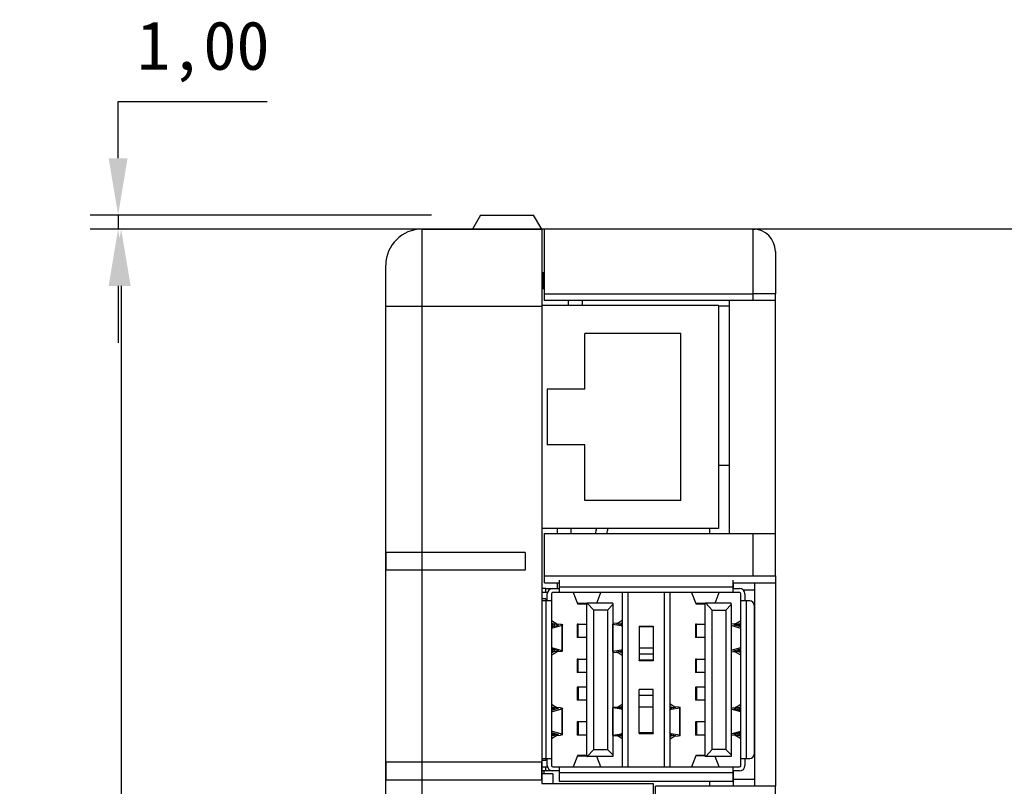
# Model space of a CAD drawing. Header units: inches. Extents: x 101 to 265, y 24 to 241.
# Tile 3 of 4: x 101 to 172, y 186 to 241. Entities that reach past the tile are written whole.
import ezdxf

# ---------------------------------------------------------------- set-up
doc = ezdxf.new("R2010")
doc.units = ezdxf.units.IN
doc.header["$MEASUREMENT"] = 0
doc.styles.get("Standard").update_dxf_attribs({"font": 'simsun.ttc'})
doc.dimstyles.new('ISO-25', dxfattribs={"dimtxt": 2.5, "dimasz": 2.5, "dimexe": 1.25, "dimexo": 0.625, "dimtad": 1, "dimtxsty": 'Standard', "dimcen": 2.5, "dimadec": 0, "dimazin": 0, "dimtfac": 1, "dimtmove": 0, "dimatfit": 3, "dimfxl": 1, "dimarcsym": 0})

# ---------------------------------------------------------------- blocks, each defined once
blk = doc.blocks.new('*D20')
at = {"color": 0, "lineweight": -2}
for p, q in [((107.89, 231.325), (107.89, 235.405)), ((107.89, 235.405), (118.604, 235.405)), ((130.404, 227.245), (105.89, 227.245)), ((107.89, 227.245), (107.89, 226.245)), ((130.404, 226.245), (105.89, 226.245)), ((107.89, 222.165), (107.89, 218.085))]:
    blk.add_line(p, q, dxfattribs=at)
at = {"color": 0}
for points in [[(107.21, 231.325), (108.57, 231.325), (107.89, 227.245)], [(108.57, 222.165), (107.21, 222.165), (107.89, 226.245)]]:
    blk.add_solid(points, dxfattribs=at)
at = {"layer": 'Defpoints', "color": 0}
for p in [(130.404, 227.245), (107.89, 226.245), (130.404, 226.245)]:
    blk.add_point(p, dxfattribs=at)
at = {"color": 0, "insert": (114.009, 238.972), "char_height": 3.5, "attachment_point": 5}
blk.add_mtext('1,00', dxfattribs=at)
blk = doc.blocks.new('*D21')
at = {"color": 0, "lineweight": -2}
for p, q in [((178.126, 226.245), (106.11, 226.245)), ((108.11, 222.165), (108.11, 158.075)), ((108.11, 86.85), (108.11, 150.94)), ((178.126, 82.77), (106.11, 82.77))]:
    blk.add_line(p, q, dxfattribs=at)
at = {"color": 0}
for points in [[(108.79, 222.165), (107.43, 222.165), (108.11, 226.245)], [(107.43, 86.85), (108.79, 86.85), (108.11, 82.77)]]:
    blk.add_solid(points, dxfattribs=at)
at = {"layer": 'Defpoints', "color": 0}
for p in [(178.126, 226.245), (108.11, 82.77), (178.126, 82.77)]:
    blk.add_point(p, dxfattribs=at)
at = {"color": 0, "insert": (108.11, 154.507), "char_height": 3.5, "attachment_point": 5}
blk.add_mtext('143,47', dxfattribs=at)

msp = doc.modelspace()

# ---------------------------------------------------------------- linework, layer by layer
at = {"color": 7, "linetype": 'Continuous', "lineweight": 25}
for p, q in [((133.91, 227.245), (133.332, 226.245)), ((133.91, 227.245), (137.735, 227.245)), ((138.313, 226.245), (137.735, 227.245)), ((129.713, 226.245), (129.713, 220.706)), ((129.713, 226.245), (138.313, 226.245)), ((138.313, 226.245), (138.313, 220.706)), ((138.513, 226.245), (138.313, 226.245)), ((138.513, 221.607), (138.513, 226.245)), ((153.493, 226.245), (138.513, 226.245)), ((140.913, 226.245), (140.763, 226.245)), ((153.493, 221.607), (153.493, 226.245)), ((153.493, 226.245), (153.643, 226.245)), ((153.643, 226.238), (153.643, 226.245)), ((155.093, 224.645), (155.093, 221.607)), ((127.113, 220.706), (127.113, 223.645)), ((138.313, 223.12), (138.513, 223.12)), ((138.513, 221.957), (138.313, 221.957)), ((138.513, 221.607), (153.493, 221.607)), ((138.513, 221.107), (138.513, 221.607)), ((153.493, 221.107), (153.493, 221.607)), ((155.093, 221.107), (155.093, 221.607)), ((127.113, 96.807), (127.113, 220.706)), ((129.713, 220.706), (138.313, 220.706)), ((129.713, 220.706), (129.713, 96.807)), ((151.013, 220.757), (138.313, 220.757)), ((138.313, 220.706), (138.313, 186.457)), ((153.493, 221.107), (138.513, 221.107)), ((140.213, 221.107), (140.213, 220.757)), ((141.213, 221.107), (141.213, 220.757)), ((151.013, 220.757), (151.013, 204.757)), ((151.793, 204.407), (151.793, 221.107)), ((155.093, 204.407), (155.093, 221.107)), ((148.313, 218.757), (141.413, 218.757)), ((141.413, 214.757), (141.413, 218.757)), ((148.313, 206.757), (148.313, 218.757)), ((141.413, 214.757), (138.713, 214.757)), ((138.713, 214.757), (138.713, 210.757)), ((141.413, 210.757), (138.713, 210.757)), ((141.413, 206.757), (141.413, 210.757)), ((148.313, 206.757), (141.413, 206.757)), ((151.013, 204.757), (138.313, 204.757)), ((138.513, 201.354), (138.513, 204.407)), ((138.513, 204.407), (153.493, 204.407)), ((139.413, 204.757), (139.413, 204.407)), ((140.413, 204.757), (140.413, 204.407)), ((150.393, 204.407), (150.393, 204.757)), ((153.493, 201.354), (153.493, 204.407)), ((155.093, 201.354), (155.093, 204.407)), ((138.513, 200.857), (138.513, 201.357)), ((138.513, 201.354), (153.493, 201.354)), ((138.513, 200.857), (139.563, 200.857)), ((139.413, 200.857), (139.413, 200.457)), ((139.563, 201.057), (139.563, 200.557)), ((152.063, 200.557), (152.063, 201.057)), ((152.063, 200.857), (155.093, 200.857)), ((152.093, 200.457), (152.093, 200.857)), ((153.593, 200.857), (153.593, 186.257)), ((155.093, 201.354), (155.093, 200.857)), ((155.093, 200.857), (155.093, 186.257)), ((138.613, 200.457), (138.313, 200.457)), ((138.725, 200.157), (138.313, 200.157)), ((138.613, 200.157), (138.613, 200.457)), ((138.613, 200.457), (139.113, 200.457)), ((139.113, 200.457), (139.563, 200.457)), ((139.563, 200.157), (139.113, 200.157)), ((139.563, 200.557), (139.563, 200.157)), ((152.063, 200.557), (139.563, 200.557)), ((144.166, 200.157), (139.563, 200.157)), ((140.565, 200.157), (140.879, 199.37)), ((142.262, 199.407), (142.561, 200.157)), ((144.113, 187.657), (144.113, 200.157)), ((144.513, 200.157), (144.166, 200.157)), ((147.113, 200.157), (144.513, 200.157)), ((144.513, 187.657), (144.513, 200.157)), ((147.113, 200.157), (147.113, 187.657)), ((147.459, 200.157), (147.113, 200.157)), ((152.063, 200.157), (147.459, 200.157)), ((147.513, 200.157), (147.513, 187.657)), ((149.064, 200.157), (149.378, 199.37)), ((150.761, 199.407), (151.06, 200.157)), ((152.063, 200.157), (152.063, 200.557)), ((152.063, 200.457), (152.513, 200.457)), ((152.513, 200.157), (152.063, 200.157)), ((155.143, 200.348), (155.093, 200.348)), ((155.143, 200.331), (155.093, 200.331)), ((155.143, 200.239), (155.093, 200.239)), ((138.613, 199.707), (138.313, 199.707)), ((138.363, 199.557), (138.313, 199.553)), ((138.613, 199.557), (138.363, 199.557)), ((138.613, 199.707), (138.613, 199.557)), ((138.613, 199.557), (138.613, 188.257)), ((139.013, 199.557), (138.613, 199.557)), ((138.713, 199.557), (138.713, 200.057)), ((139.013, 200.057), (139.013, 199.557)), ((139.013, 199.557), (139.013, 188.257)), ((152.613, 199.557), (152.613, 200.057)), ((153.013, 199.557), (152.613, 199.557)), ((152.613, 188.257), (152.613, 199.557)), ((152.913, 200.057), (152.913, 199.557)), ((153.013, 188.257), (153.013, 199.557)), ((153.263, 199.557), (153.013, 199.557)), ((155.143, 200.083), (155.093, 200.083)), ((155.143, 199.549), (155.093, 199.549)), ((155.143, 199.532), (155.093, 199.532)), ((155.143, 199.439), (155.093, 199.439)), ((140.879, 199.37), (140.889, 199.373)), ((141.563, 199.37), (140.879, 199.37)), ((140.879, 199.357), (141.563, 199.357)), ((141.563, 188.407), (141.563, 199.407)), ((141.589, 199.407), (141.563, 199.407)), ((141.589, 199.407), (142.063, 198.907)), ((143.413, 199.407), (141.589, 199.407)), ((142.063, 188.907), (142.063, 198.907)), ((143.033, 198.907), (142.063, 198.907)), ((143.033, 198.907), (143.413, 199.309)), ((143.033, 198.907), (143.033, 188.907)), ((143.413, 199.407), (143.413, 199.309)), ((143.413, 199.309), (143.413, 188.506)), ((149.378, 199.37), (149.388, 199.373)), ((150.063, 199.37), (149.378, 199.37)), ((149.378, 199.357), (150.063, 199.357)), ((150.063, 188.407), (150.063, 199.407)), ((150.089, 199.407), (150.063, 199.407)), ((150.563, 198.907), (150.089, 199.407)), ((151.913, 199.407), (150.089, 199.407)), ((150.563, 198.907), (151.533, 198.907)), ((150.563, 188.907), (150.563, 198.907)), ((151.913, 199.309), (151.533, 198.907)), ((151.533, 198.907), (151.533, 188.907)), ((151.913, 199.309), (151.913, 199.407)), ((151.913, 199.309), (151.913, 188.506)), ((153.563, 199.257), (153.563, 188.557)), ((155.143, 199.346), (155.093, 199.346)), ((155.143, 199.284), (155.093, 199.284)), ((155.143, 199.115), (155.093, 199.115)), ((155.143, 198.874), (155.093, 198.874)), ((155.143, 198.811), (155.093, 198.811)), ((139.012, 198.158), (139.403, 197.92)), ((144.088, 198.158), (143.793, 197.963)), ((144.088, 198.158), (144.113, 198.174)), ((152.222, 197.92), (152.613, 198.158)), ((139.113, 197.908), (139.013, 197.969)), ((139.013, 197.691), (139.498, 197.829)), ((139.764, 197.807), (139.013, 197.592)), ((139.473, 197.851), (139.227, 197.881)), ((139.407, 197.92), (139.653, 197.89)), ((139.764, 197.807), (139.764, 196.008)), ((139.813, 195.925), (139.813, 197.89)), ((140.863, 197.882), (140.863, 196.932)), ((140.935, 197.882), (140.863, 197.882)), ((140.935, 196.932), (140.935, 197.882)), ((140.935, 197.882), (141.563, 197.882)), ((143.413, 197.897), (143.414, 197.896)), ((143.414, 195.919), (143.414, 197.896)), ((143.414, 197.896), (144.008, 197.797)), ((143.767, 197.959), (143.477, 197.933)), ((144.113, 197.836), (143.683, 197.907)), ((143.699, 197.916), (143.989, 197.942)), ((144.091, 197.96), (144.113, 197.975)), ((145.313, 197.757), (146.313, 197.757)), ((145.313, 197.757), (145.313, 197.727)), ((145.313, 197.727), (146.313, 197.727)), ((145.313, 197.727), (145.313, 196.171)), ((146.313, 197.757), (146.313, 197.727)), ((146.313, 197.727), (146.313, 196.171)), ((149.363, 197.882), (149.363, 196.932)), ((149.435, 197.882), (149.363, 197.882)), ((149.435, 196.932), (149.435, 197.882)), ((149.435, 197.882), (150.063, 197.882)), ((152.613, 197.592), (151.913, 197.792)), ((152.219, 197.92), (151.973, 197.89)), ((152.613, 197.691), (152.128, 197.829)), ((152.153, 197.851), (152.399, 197.881)), ((152.512, 197.908), (152.613, 197.969)), ((140.935, 196.932), (140.863, 196.932)), ((141.563, 196.932), (140.935, 196.932)), ((149.435, 196.932), (149.363, 196.932)), ((150.063, 196.932), (149.435, 196.932)), ((139.403, 195.894), (139.012, 195.657)), ((139.013, 196.223), (139.764, 196.008)), ((139.498, 195.985), (139.013, 196.124)), ((139.013, 195.846), (139.113, 195.907)), ((139.227, 195.934), (139.473, 195.964)), ((139.653, 195.925), (139.407, 195.895)), ((143.414, 195.919), (143.413, 195.919)), ((144.008, 196.019), (143.414, 195.919)), ((143.683, 195.909), (144.113, 195.98)), ((143.989, 195.873), (143.699, 195.899)), ((146.313, 196.171), (145.313, 196.171)), ((145.313, 196.171), (145.313, 195.731)), ((146.313, 196.171), (146.313, 195.731)), ((151.913, 196.023), (152.613, 196.223)), ((151.973, 195.925), (152.219, 195.895)), ((152.128, 195.985), (152.613, 196.124)), ((152.153, 195.964), (152.399, 195.934)), ((152.613, 195.657), (152.222, 195.894)), ((152.613, 195.846), (152.512, 195.907)), ((140.863, 195.382), (140.863, 194.432)), ((140.935, 195.382), (140.863, 195.382)), ((140.935, 194.432), (140.935, 195.382)), ((140.935, 195.382), (141.563, 195.382)), ((143.477, 195.883), (143.767, 195.857)), ((143.793, 195.852), (144.088, 195.657)), ((144.088, 195.657), (144.113, 195.64)), ((144.113, 195.84), (144.091, 195.855)), ((145.313, 195.731), (145.313, 195.307)), ((146.313, 195.731), (145.313, 195.731)), ((146.313, 195.307), (145.313, 195.307)), ((145.313, 195.257), (145.313, 195.307)), ((146.313, 195.257), (145.313, 195.257)), ((146.313, 195.731), (146.313, 195.307)), ((146.313, 195.307), (146.313, 195.257)), ((149.363, 195.382), (149.363, 194.432)), ((149.435, 195.382), (149.363, 195.382)), ((149.435, 194.432), (149.435, 195.382)), ((149.435, 195.382), (150.063, 195.382)), ((140.935, 194.432), (140.863, 194.432)), ((141.563, 194.432), (140.935, 194.432)), ((149.435, 194.432), (149.363, 194.432)), ((150.063, 194.432), (149.435, 194.432)), ((140.863, 193.382), (140.863, 192.432)), ((140.935, 193.382), (140.863, 193.382)), ((140.935, 193.382), (140.935, 192.432)), ((141.563, 193.382), (140.935, 193.382)), ((146.313, 193.201), (145.313, 193.201)), ((145.313, 192.777), (145.313, 193.201)), ((146.313, 192.777), (146.313, 193.201)), ((149.363, 193.382), (149.363, 192.432)), ((149.435, 193.382), (149.363, 193.382)), ((149.435, 193.382), (149.435, 192.432)), ((150.063, 193.382), (149.435, 193.382)), ((140.935, 192.432), (140.863, 192.432)), ((141.563, 192.432), (140.935, 192.432)), ((146.313, 192.777), (145.313, 192.777)), ((145.313, 191.954), (145.313, 192.777)), ((146.313, 191.954), (146.313, 192.777)), ((149.435, 192.432), (149.363, 192.432)), ((150.063, 192.432), (149.435, 192.432)), ((139.012, 192.158), (139.403, 191.92)), ((139.013, 191.969), (139.113, 191.908)), ((139.498, 191.829), (139.013, 191.691)), ((139.013, 191.592), (139.764, 191.807)), ((139.473, 191.851), (139.227, 191.881)), ((139.653, 191.89), (139.407, 191.92)), ((139.764, 191.807), (139.764, 190.008)), ((139.813, 189.925), (139.813, 191.89)), ((143.414, 191.895), (143.413, 191.895)), ((143.414, 189.918), (143.414, 191.895)), ((144.008, 191.796), (143.414, 191.895)), ((143.477, 191.932), (143.767, 191.958)), ((143.683, 191.906), (144.113, 191.834)), ((143.989, 191.942), (143.699, 191.915)), ((143.793, 191.963), (144.088, 192.158)), ((144.088, 192.158), (144.113, 192.174)), ((144.113, 191.974), (144.091, 191.96)), ((145.313, 191.954), (146.313, 191.954)), ((145.313, 190.087), (145.313, 191.954)), ((146.313, 190.087), (146.313, 191.954)), ((147.832, 191.963), (147.513, 192.174)), ((147.513, 191.974), (147.535, 191.96)), ((147.942, 191.906), (147.513, 191.834)), ((147.617, 191.796), (148.211, 191.895)), ((147.636, 191.942), (147.926, 191.915)), ((148.148, 191.932), (147.858, 191.958)), ((148.211, 191.895), (148.211, 189.918)), ((148.253, 189.882), (148.253, 191.932)), ((152.613, 191.592), (151.913, 191.792)), ((151.973, 191.89), (152.219, 191.92)), ((152.128, 191.829), (152.613, 191.691)), ((152.399, 191.881), (152.153, 191.851)), ((152.222, 191.92), (152.613, 192.158)), ((152.613, 191.969), (152.512, 191.908)), ((140.863, 190.882), (140.863, 189.932)), ((140.935, 190.882), (140.863, 190.882)), ((140.935, 190.882), (140.935, 189.932)), ((141.563, 190.882), (140.935, 190.882)), ((149.363, 190.882), (149.363, 189.932)), ((149.435, 190.882), (149.363, 190.882)), ((149.435, 190.882), (149.435, 189.932)), ((150.063, 190.882), (149.435, 190.882)), ((139.403, 189.894), (139.012, 189.657)), ((139.764, 190.008), (139.013, 190.223)), ((139.013, 190.124), (139.498, 189.985)), ((139.113, 189.907), (139.013, 189.846)), ((139.473, 189.964), (139.227, 189.934)), ((139.407, 189.895), (139.653, 189.925)), ((140.935, 189.932), (140.863, 189.932)), ((141.563, 189.932), (140.935, 189.932)), ((143.413, 189.918), (143.414, 189.918)), ((143.414, 189.918), (144.008, 190.017)), ((143.767, 189.856), (143.477, 189.882)), ((144.113, 189.979), (143.683, 189.908)), ((143.699, 189.898), (143.989, 189.872)), ((144.088, 189.657), (143.793, 189.851)), ((144.088, 189.657), (144.113, 189.64)), ((144.091, 189.854), (144.113, 189.84)), ((146.313, 190.087), (145.313, 190.087)), ((145.313, 190.057), (145.313, 190.087)), ((145.313, 190.057), (146.313, 190.057)), ((146.313, 190.087), (146.313, 190.057)), ((147.513, 189.979), (147.942, 189.908)), ((147.535, 189.854), (147.513, 189.84)), ((147.513, 189.64), (147.832, 189.851)), ((148.211, 189.918), (147.617, 190.017)), ((147.926, 189.898), (147.636, 189.872)), ((147.858, 189.856), (148.148, 189.882)), ((149.435, 189.932), (149.363, 189.932)), ((150.063, 189.932), (149.435, 189.932)), ((151.913, 190.023), (152.613, 190.223)), ((152.219, 189.895), (151.973, 189.925)), ((152.613, 190.124), (152.128, 189.985)), ((152.153, 189.964), (152.399, 189.934)), ((152.613, 189.657), (152.222, 189.894)), ((152.512, 189.907), (152.613, 189.846)), ((142.063, 188.907), (141.589, 188.407)), ((142.063, 188.907), (143.033, 188.907)), ((143.413, 188.506), (143.033, 188.907)), ((150.089, 188.407), (150.563, 188.907)), ((151.533, 188.907), (150.563, 188.907)), ((151.913, 188.506), (151.533, 188.907)), ((138.313, 188.262), (138.363, 188.257)), ((138.613, 188.107), (138.313, 188.107)), ((138.363, 188.257), (138.613, 188.257)), ((138.613, 188.257), (139.013, 188.257)), ((138.613, 188.257), (138.613, 188.107)), ((138.713, 187.757), (138.713, 188.257)), ((139.013, 188.257), (139.013, 187.757)), ((140.879, 188.444), (140.565, 187.657)), ((141.563, 188.457), (140.879, 188.457)), ((140.889, 188.448), (140.879, 188.444)), ((140.879, 188.444), (141.563, 188.444)), ((141.563, 188.407), (141.589, 188.407)), ((143.413, 188.407), (141.589, 188.407)), ((142.561, 187.657), (142.262, 188.407)), ((143.413, 188.506), (143.413, 188.407)), ((149.378, 188.444), (149.064, 187.657)), ((150.063, 188.457), (149.378, 188.457)), ((149.388, 188.448), (149.378, 188.444)), ((150.063, 188.444), (149.378, 188.444)), ((150.089, 188.407), (150.063, 188.407)), ((151.913, 188.407), (150.089, 188.407)), ((151.06, 187.657), (150.761, 188.407)), ((151.913, 188.506), (151.913, 188.407)), ((152.613, 188.257), (153.013, 188.257)), ((152.613, 187.757), (152.613, 188.257)), ((152.913, 188.257), (152.913, 187.757)), ((153.013, 188.257), (153.263, 188.257)), ((138.313, 187.657), (138.725, 187.657)), ((138.613, 187.357), (138.613, 187.657)), ((139.113, 187.657), (139.563, 187.657)), ((139.563, 187.657), (139.563, 187.257)), ((139.563, 187.657), (144.166, 187.657)), ((144.166, 187.657), (144.513, 187.657)), ((144.513, 187.657), (147.113, 187.657)), ((147.113, 187.657), (147.459, 187.657)), ((147.459, 187.657), (152.063, 187.657)), ((152.063, 187.257), (152.063, 187.657)), ((152.063, 187.657), (152.513, 187.657)), ((138.613, 187.357), (138.313, 187.357)), ((139.113, 187.157), (138.313, 187.157)), ((138.493, 187.157), (138.493, 187.357)), ((139.113, 187.357), (138.613, 187.357)), ((139.563, 187.357), (139.113, 187.357)), ((139.113, 187.157), (139.113, 186.457)), ((139.563, 187.257), (139.563, 186.607)), ((139.563, 187.257), (152.063, 187.257)), ((152.513, 187.357), (152.063, 187.357)), ((152.063, 186.607), (152.063, 187.257)), ((152.093, 186.757), (152.093, 187.357)), ((152.093, 186.757), (153.593, 186.757)), ((152.093, 186.257), (152.093, 186.757)), ((138.313, 186.457), (146.313, 186.457)), ((152.063, 186.607), (139.563, 186.607)), ((146.313, 186.457), (146.313, 184.457)), ((146.493, 183.604), (146.493, 186.257)), ((153.493, 186.257), (146.493, 186.257)), ((150.393, 186.257), (150.393, 186.607)), ((155.093, 183.604), (155.093, 186.257))]:
    msp.add_line(p, q, dxfattribs=at)
at = {"color": 8, "linetype": 'Continuous', "lineweight": 25}
for p, q in [((138.416, 221.957), (138.416, 223.12)), ((151.793, 220.713), (151.013, 220.713)), ((151.793, 209.282), (151.013, 209.282)), ((152.777, 200.357), (153.593, 200.357)), ((144.088, 198.158), (144.113, 198.158)), ((139.113, 197.719), (139.113, 197.908)), ((139.227, 197.752), (139.227, 197.881)), ((139.473, 197.822), (139.473, 197.851)), ((143.699, 197.905), (143.699, 197.916)), ((143.989, 197.942), (143.989, 197.856)), ((144.008, 197.797), (144.113, 197.802)), ((144.091, 197.839), (144.091, 197.96)), ((152.153, 197.822), (152.153, 197.851)), ((152.399, 197.881), (152.399, 197.752)), ((152.512, 197.719), (152.512, 197.908)), ((139.113, 195.907), (139.113, 196.095)), ((139.227, 195.934), (139.227, 196.063)), ((139.473, 195.964), (139.473, 195.993)), ((143.699, 195.899), (143.699, 195.911)), ((143.989, 195.96), (143.989, 195.873)), ((144.113, 196.015), (144.008, 196.019)), ((144.091, 195.855), (144.091, 195.977)), ((152.153, 195.964), (152.153, 195.993)), ((152.399, 196.063), (152.399, 195.934)), ((152.512, 195.907), (152.512, 196.095)), ((144.113, 195.657), (144.088, 195.657)), ((139.113, 191.908), (139.113, 191.719)), ((139.227, 191.752), (139.227, 191.881)), ((139.473, 191.851), (139.473, 191.822)), ((143.699, 191.915), (143.699, 191.904)), ((143.989, 191.942), (143.989, 191.855)), ((144.113, 191.8), (144.008, 191.796)), ((144.113, 192.158), (144.088, 192.158)), ((144.091, 191.96), (144.091, 191.838)), ((147.513, 191.8), (147.617, 191.796)), ((147.535, 191.96), (147.535, 191.838)), ((147.636, 191.855), (147.636, 191.942)), ((147.926, 191.915), (147.926, 191.904)), ((152.153, 191.851), (152.153, 191.822)), ((152.399, 191.881), (152.399, 191.752)), ((152.512, 191.908), (152.512, 191.719)), ((139.113, 190.095), (139.113, 189.907)), ((139.227, 189.934), (139.227, 190.063)), ((139.473, 189.993), (139.473, 189.964)), ((143.699, 189.91), (143.699, 189.898)), ((143.989, 189.959), (143.989, 189.872)), ((144.008, 190.017), (144.113, 190.013)), ((144.088, 189.657), (144.113, 189.657)), ((144.091, 189.975), (144.091, 189.854)), ((147.617, 190.017), (147.513, 190.013)), ((147.535, 189.975), (147.535, 189.854)), ((147.636, 189.872), (147.636, 189.959)), ((147.926, 189.91), (147.926, 189.898)), ((152.153, 189.993), (152.153, 189.964)), ((152.399, 190.063), (152.399, 189.934)), ((152.512, 190.095), (152.512, 189.907))]:
    msp.add_line(p, q, dxfattribs=at)
at = {"color": 7, "linetype": 'Continuous'}
for p, q in [((137.113, 203.044), (127.113, 203.044)), ((127.113, 203.044), (127.113, 201.764)), ((137.113, 203.044), (137.113, 201.764)), ((137.113, 201.764), (127.113, 201.764)), ((138.313, 187.984), (127.113, 187.984)), ((127.113, 187.984), (127.113, 186.704)), ((138.313, 186.704), (138.313, 187.984)), ((138.313, 186.704), (127.113, 186.704))]:
    msp.add_line(p, q, dxfattribs=at)
at = {"color": 7, "linetype": 'Continuous', "lineweight": 25, "flags": 128}
for points in [[(127.113, 220.706), (127.162, 220.706), (127.31, 220.706), (127.551, 220.706), (127.874, 220.706), (128.268, 220.706), (128.718, 220.706), (129.205, 220.706), (129.713, 220.706)], [(142.186, 204.407), (142.2, 204.461), (142.255, 204.757)]]:
    msp.add_lwpolyline(points, dxfattribs=at)
at = {"color": 7, "linetype": 'Continuous', "lineweight": 25}
for centre, radius, start, end in [((129.713, 223.645), 2.6, 90, 180), ((153.493, 224.645), 1.6, 0, 90), ((139.783, 205.057), 2.49, 344.87685, 353.08862), ((139.783, 205.057), 3.29, 348.61178, 354.77462), ((139.113, 200.057), 0.4, 90, 180), ((139.113, 200.057), 0.1, 90, 180), ((152.513, 200.057), 0.4, 0, 90), ((152.513, 200.057), 0.1, 0, 90), ((153.263, 199.257), 0.3, 0, 90), ((153.263, 188.557), 0.3, 270, 0), ((139.113, 187.757), 0.4, 180, 270), ((139.113, 187.757), 0.1, 180, 270), ((152.513, 187.757), 0.4, 270, 0), ((152.513, 187.757), 0.1, 270, 0)]:
    msp.add_arc(centre, radius, start, end, dxfattribs=at)
for points, knots in [([(155.093, 221.607), (155.072, 221.607), (155.031, 221.608), (154.748, 221.607), (154.435, 221.607), (154.151, 221.607), (153.832, 221.607), (153.607, 221.607), (153.493, 221.607)], [0, 0, 0, 0, 0.2335457, 0.4774442, 0.6038979, 0.7330624, 0.865049, 1, 1, 1, 1]), ([(155.093, 221.107), (155.063, 221.107), (155.005, 221.107), (154.582, 221.107), (154.053, 221.107), (153.68, 221.107), (153.493, 221.107)], [0, 0, 0, 0, 0.279692, 0.5588, 0.77899, 1, 1, 1, 1]), ([(153.493, 204.407), (153.73, 204.407), (154.205, 204.407), (154.73, 204.407), (155.039, 204.407), (155.075, 204.407), (155.093, 204.407)], [0, 0, 0, 0, 0.280032, 0.559509, 0.779639, 1, 1, 1, 1]), ([(153.493, 201.354), (153.73, 201.354), (154.205, 201.354), (154.73, 201.354), (155.039, 201.354), (155.075, 201.354), (155.093, 201.354)], [0, 0, 0, 0, 0.280032, 0.559509, 0.779639, 1, 1, 1, 1]), ([(139.227, 197.881), (139.198, 197.885), (139.146, 197.893), (139.123, 197.903), (139.113, 197.908)], [0, 0, 0, 0, 0.559052, 1, 1, 1, 1]), ([(139.407, 197.92), (139.406, 197.92), (139.404, 197.92), (139.403, 197.92), (139.403, 197.92)], [0, 0, 0, 0, 0.559052, 1, 1, 1, 1]), ([(139.473, 197.851), (139.482, 197.849), (139.503, 197.846), (139.514, 197.84), (139.512, 197.834), (139.502, 197.831), (139.498, 197.829)], [0, 0, 0, 0, 0.270442, 0.561562, 0.788565, 1, 1, 1, 1]), ([(139.653, 197.89), (139.69, 197.884), (139.769, 197.872), (139.816, 197.848), (139.814, 197.825), (139.78, 197.813), (139.764, 197.807)], [0, 0, 0, 0, 0.271095, 0.561286, 0.787783, 1, 1, 1, 1]), ([(143.477, 197.933), (143.463, 197.932), (143.438, 197.929), (143.42, 197.926), (143.413, 197.925)], [0, 0, 0, 0, 0.55989, 1, 1, 1, 1]), ([(143.683, 197.907), (143.679, 197.908), (143.671, 197.91), (143.673, 197.912), (143.683, 197.915), (143.693, 197.916), (143.699, 197.916)], [0, 0, 0, 0, 0.2744332, 0.5615225, 0.7857508, 1, 1, 1, 1]), ([(143.793, 197.963), (143.79, 197.963), (143.786, 197.961), (143.773, 197.96), (143.767, 197.959)], [0, 0, 0, 0, 0.560196, 1, 1, 1, 1]), ([(144.091, 197.96), (144.081, 197.957), (144.063, 197.95), (144.012, 197.945), (143.989, 197.942)], [0, 0, 0, 0, 0.560196, 1, 1, 1, 1]), ([(144.008, 197.797), (144.039, 197.789), (144.078, 197.778), (144.106, 197.719), (144.113, 197.706)], [0, 0, 0, 0, 0.783316, 1, 1, 1, 1]), ([(151.913, 197.881), (151.923, 197.883), (151.942, 197.886), (151.963, 197.888), (151.973, 197.89)], [0, 0, 0, 0, 0.560325, 1, 1, 1, 1]), ([(152.128, 197.829), (152.122, 197.831), (152.11, 197.835), (152.113, 197.842), (152.129, 197.847), (152.145, 197.85), (152.153, 197.851)], [0, 0, 0, 0, 0.27156, 0.563006, 0.78948, 1, 1, 1, 1]), ([(152.222, 197.92), (152.222, 197.92), (152.221, 197.92), (152.219, 197.92), (152.219, 197.92)], [0, 0, 0, 0, 0.56098, 1, 1, 1, 1]), ([(152.512, 197.908), (152.498, 197.902), (152.474, 197.891), (152.422, 197.884), (152.399, 197.881)], [0, 0, 0, 0, 0.56098, 1, 1, 1, 1]), ([(139.113, 195.907), (139.127, 195.913), (139.151, 195.923), (139.204, 195.931), (139.227, 195.934)], [0, 0, 0, 0, 0.56098, 1, 1, 1, 1]), ([(139.403, 195.894), (139.403, 195.894), (139.404, 195.895), (139.406, 195.895), (139.407, 195.895)], [0, 0, 0, 0, 0.56098, 1, 1, 1, 1]), ([(139.498, 195.985), (139.503, 195.983), (139.515, 195.979), (139.512, 195.973), (139.496, 195.967), (139.48, 195.965), (139.473, 195.964)], [0, 0, 0, 0, 0.27156, 0.563006, 0.78948, 1, 1, 1, 1]), ([(139.764, 196.008), (139.784, 196), (139.824, 195.984), (139.805, 195.959), (139.745, 195.938), (139.683, 195.929), (139.653, 195.925)], [0, 0, 0, 0, 0.272352, 0.562902, 0.788815, 1, 1, 1, 1]), ([(143.413, 195.891), (143.423, 195.889), (143.441, 195.886), (143.466, 195.884), (143.477, 195.883)], [0, 0, 0, 0, 0.560112, 1, 1, 1, 1]), ([(143.699, 195.899), (143.692, 195.9), (143.679, 195.902), (143.672, 195.904), (143.673, 195.907), (143.68, 195.908), (143.683, 195.909)], [0, 0, 0, 0, 0.274237, 0.561275, 0.7855888, 1, 1, 1, 1]), ([(144.113, 196.107), (144.101, 196.088), (144.07, 196.038), (144.031, 196.026), (144.008, 196.019)], [0, 0, 0, 0, 0.386191, 1, 1, 1, 1]), ([(151.973, 195.925), (151.961, 195.927), (151.939, 195.929), (151.921, 195.933), (151.913, 195.934)], [0, 0, 0, 0, 0.559674, 1, 1, 1, 1]), ([(152.153, 195.964), (152.143, 195.965), (152.122, 195.969), (152.111, 195.975), (152.113, 195.981), (152.123, 195.984), (152.128, 195.985)], [0, 0, 0, 0, 0.2704415, 0.5615616, 0.7885653, 1, 1, 1, 1]), ([(152.219, 195.895), (152.219, 195.895), (152.221, 195.895), (152.222, 195.894), (152.222, 195.894)], [0, 0, 0, 0, 0.559052, 1, 1, 1, 1]), ([(152.399, 195.934), (152.427, 195.93), (152.479, 195.922), (152.502, 195.912), (152.512, 195.907)], [0, 0, 0, 0, 0.559052, 1, 1, 1, 1]), ([(143.767, 195.857), (143.774, 195.856), (143.787, 195.854), (143.791, 195.853), (143.793, 195.852)], [0, 0, 0, 0, 0.559815, 1, 1, 1, 1]), ([(143.989, 195.873), (144.017, 195.87), (144.068, 195.865), (144.084, 195.858), (144.091, 195.855)], [0, 0, 0, 0, 0.559815, 1, 1, 1, 1]), ([(139.227, 191.881), (139.198, 191.885), (139.146, 191.893), (139.123, 191.903), (139.113, 191.908)], [0, 0, 0, 0, 0.5590517, 1, 1, 1, 1]), ([(139.407, 191.92), (139.406, 191.92), (139.404, 191.92), (139.403, 191.92), (139.403, 191.92)], [0, 0, 0, 0, 0.559052, 1, 1, 1, 1]), ([(139.473, 191.851), (139.482, 191.849), (139.503, 191.846), (139.514, 191.84), (139.512, 191.834), (139.502, 191.831), (139.498, 191.829)], [0, 0, 0, 0, 0.270442, 0.561562, 0.788565, 1, 1, 1, 1]), ([(139.653, 191.89), (139.69, 191.884), (139.769, 191.872), (139.816, 191.848), (139.814, 191.825), (139.78, 191.813), (139.764, 191.807)], [0, 0, 0, 0, 0.271095, 0.561286, 0.787783, 1, 1, 1, 1]), ([(143.413, 191.924), (143.423, 191.926), (143.441, 191.929), (143.466, 191.931), (143.477, 191.932)], [0, 0, 0, 0, 0.5601119, 1, 1, 1, 1]), ([(143.683, 191.906), (143.679, 191.907), (143.671, 191.909), (143.673, 191.911), (143.683, 191.914), (143.693, 191.915), (143.699, 191.915)], [0, 0, 0, 0, 0.274433, 0.561524, 0.785752, 1, 1, 1, 1]), ([(143.767, 191.958), (143.774, 191.959), (143.787, 191.96), (143.791, 191.962), (143.793, 191.963)], [0, 0, 0, 0, 0.559815, 1, 1, 1, 1]), ([(144.091, 191.96), (144.081, 191.956), (144.063, 191.949), (144.012, 191.944), (143.989, 191.942)], [0, 0, 0, 0, 0.560197, 1, 1, 1, 1]), ([(144.113, 191.707), (144.101, 191.727), (144.07, 191.777), (144.031, 191.789), (144.008, 191.796)], [0, 0, 0, 0, 0.386191, 1, 1, 1, 1]), ([(147.513, 191.707), (147.525, 191.727), (147.556, 191.777), (147.594, 191.789), (147.617, 191.796)], [0, 0, 0, 0, 0.386191, 1, 1, 1, 1]), ([(147.636, 191.942), (147.608, 191.945), (147.558, 191.95), (147.542, 191.957), (147.535, 191.96)], [0, 0, 0, 0, 0.559815, 1, 1, 1, 1]), ([(147.858, 191.958), (147.851, 191.959), (147.838, 191.96), (147.834, 191.962), (147.832, 191.963)], [0, 0, 0, 0, 0.559815, 1, 1, 1, 1]), ([(147.926, 191.915), (147.933, 191.915), (147.947, 191.913), (147.954, 191.911), (147.952, 191.908), (147.945, 191.907), (147.942, 191.906)], [0, 0, 0, 0, 0.274237, 0.561275, 0.7855888, 1, 1, 1, 1]), ([(148.148, 191.932), (148.174, 191.929), (148.229, 191.923), (148.256, 191.913), (148.251, 191.903), (148.224, 191.898), (148.211, 191.895)], [0, 0, 0, 0, 0.274237, 0.561275, 0.785589, 1, 1, 1, 1]), ([(151.913, 191.881), (151.923, 191.883), (151.942, 191.886), (151.963, 191.888), (151.973, 191.89)], [0, 0, 0, 0, 0.5603252, 1, 1, 1, 1]), ([(152.128, 191.829), (152.122, 191.831), (152.11, 191.835), (152.113, 191.842), (152.129, 191.847), (152.145, 191.85), (152.153, 191.851)], [0, 0, 0, 0, 0.2715596, 0.5630063, 0.7894799, 1, 1, 1, 1]), ([(152.222, 191.92), (152.222, 191.92), (152.221, 191.92), (152.219, 191.92), (152.219, 191.92)], [0, 0, 0, 0, 0.56098, 1, 1, 1, 1]), ([(152.512, 191.908), (152.498, 191.902), (152.474, 191.891), (152.422, 191.884), (152.399, 191.881)], [0, 0, 0, 0, 0.5609801, 1, 1, 1, 1]), ([(139.113, 189.907), (139.127, 189.913), (139.151, 189.923), (139.204, 189.931), (139.227, 189.934)], [0, 0, 0, 0, 0.56098, 1, 1, 1, 1]), ([(139.403, 189.894), (139.403, 189.894), (139.404, 189.895), (139.406, 189.895), (139.407, 189.895)], [0, 0, 0, 0, 0.5609801, 1, 1, 1, 1]), ([(139.498, 189.985), (139.503, 189.983), (139.515, 189.979), (139.512, 189.973), (139.496, 189.967), (139.48, 189.965), (139.473, 189.964)], [0, 0, 0, 0, 0.2715596, 0.5630063, 0.7894799, 1, 1, 1, 1]), ([(139.764, 190.008), (139.784, 190), (139.824, 189.984), (139.805, 189.959), (139.745, 189.938), (139.683, 189.929), (139.653, 189.925)], [0, 0, 0, 0, 0.272352, 0.562902, 0.788815, 1, 1, 1, 1]), ([(143.477, 189.882), (143.463, 189.883), (143.438, 189.886), (143.42, 189.888), (143.413, 189.89)], [0, 0, 0, 0, 0.5598905, 1, 1, 1, 1]), ([(143.699, 189.898), (143.692, 189.899), (143.679, 189.901), (143.672, 189.903), (143.673, 189.906), (143.68, 189.907), (143.683, 189.908)], [0, 0, 0, 0, 0.274238, 0.561276, 0.785589, 1, 1, 1, 1]), ([(143.793, 189.851), (143.79, 189.852), (143.786, 189.854), (143.773, 189.855), (143.767, 189.856)], [0, 0, 0, 0, 0.560196, 1, 1, 1, 1]), ([(143.989, 189.872), (144.017, 189.869), (144.068, 189.864), (144.084, 189.857), (144.091, 189.854)], [0, 0, 0, 0, 0.559816, 1, 1, 1, 1]), ([(144.008, 190.017), (144.039, 190.026), (144.078, 190.037), (144.106, 190.096), (144.113, 190.108)], [0, 0, 0, 0, 0.783316, 1, 1, 1, 1]), ([(147.617, 190.017), (147.586, 190.026), (147.547, 190.037), (147.519, 190.096), (147.513, 190.108)], [0, 0, 0, 0, 0.783316, 1, 1, 1, 1]), ([(147.535, 189.854), (147.544, 189.858), (147.562, 189.865), (147.614, 189.87), (147.636, 189.872)], [0, 0, 0, 0, 0.560196, 1, 1, 1, 1]), ([(147.832, 189.851), (147.835, 189.852), (147.839, 189.854), (147.852, 189.855), (147.858, 189.856)], [0, 0, 0, 0, 0.560196, 1, 1, 1, 1]), ([(147.942, 189.908), (147.946, 189.907), (147.954, 189.905), (147.952, 189.902), (147.943, 189.9), (147.932, 189.899), (147.926, 189.898)], [0, 0, 0, 0, 0.274433, 0.561522, 0.785751, 1, 1, 1, 1]), ([(148.243, 189.897), (148.233, 189.894), (148.213, 189.889), (148.169, 189.884), (148.148, 189.882)], [0, 0, 0, 0, 0.511379, 1, 1, 1, 1]), ([(148.211, 189.918), (148.229, 189.915), (148.254, 189.91), (148.249, 189.905), (148.247, 189.904)], [0, 0, 0, 0, 0.719283, 1, 1, 1, 1]), ([(151.973, 189.925), (151.961, 189.927), (151.939, 189.929), (151.921, 189.933), (151.913, 189.934)], [0, 0, 0, 0, 0.5596742, 1, 1, 1, 1]), ([(152.153, 189.964), (152.143, 189.965), (152.122, 189.969), (152.111, 189.975), (152.113, 189.981), (152.123, 189.984), (152.128, 189.985)], [0, 0, 0, 0, 0.270442, 0.561562, 0.788565, 1, 1, 1, 1]), ([(152.219, 189.895), (152.219, 189.895), (152.221, 189.895), (152.222, 189.894), (152.222, 189.894)], [0, 0, 0, 0, 0.559052, 1, 1, 1, 1]), ([(152.399, 189.934), (152.427, 189.93), (152.479, 189.922), (152.502, 189.912), (152.512, 189.907)], [0, 0, 0, 0, 0.559052, 1, 1, 1, 1]), ([(155.093, 186.257), (155.063, 186.257), (155.005, 186.257), (154.582, 186.257), (154.053, 186.257), (153.68, 186.257), (153.493, 186.257)], [0, 0, 0, 0, 0.279692, 0.5588, 0.77899, 1, 1, 1, 1])]:
    msp.add_open_spline(points, degree=3, knots=knots, dxfattribs=at)

# ---------------------------------------------------------------- dimensions: what is measured, and where the dimension line sits
dim = msp.add_linear_dim(base=(107.89, 226.245), p1=(130.404, 227.245), p2=(130.404, 226.245), angle=90, dimstyle='ISO-25', override={"dimtxt": 3.5, "dimasz": 4.08, "dimexe": 2, "dimexo": 0, "dimgap": 1.524, "dimtih": 1, "dimtoh": 1, "dimzin": 0, "dimadec": 2, "dimtzin": 0})
dim.commit()
dim.dimension.update_dxf_attribs({"geometry": '*D20', "text_midpoint": (114.009, 235.405), "dimtype": 160})
dim = msp.add_linear_dim(base=(108.1101, 82.7701), p1=(178.1263, 226.2447), p2=(178.1263, 82.7701), angle=90, dimstyle='ISO-25', override={"dimtxt": 3.5, "dimasz": 4.08, "dimexe": 2, "dimexo": 0, "dimgap": 1.524, "dimtih": 1, "dimtoh": 1, "dimzin": 0, "dimadec": 2, "dimtzin": 0})
dim.commit()
dim.dimension.update_dxf_attribs({"geometry": '*D21', "text_midpoint": (108.1101, 154.5074)})

doc.saveas('drawing.dxf')
